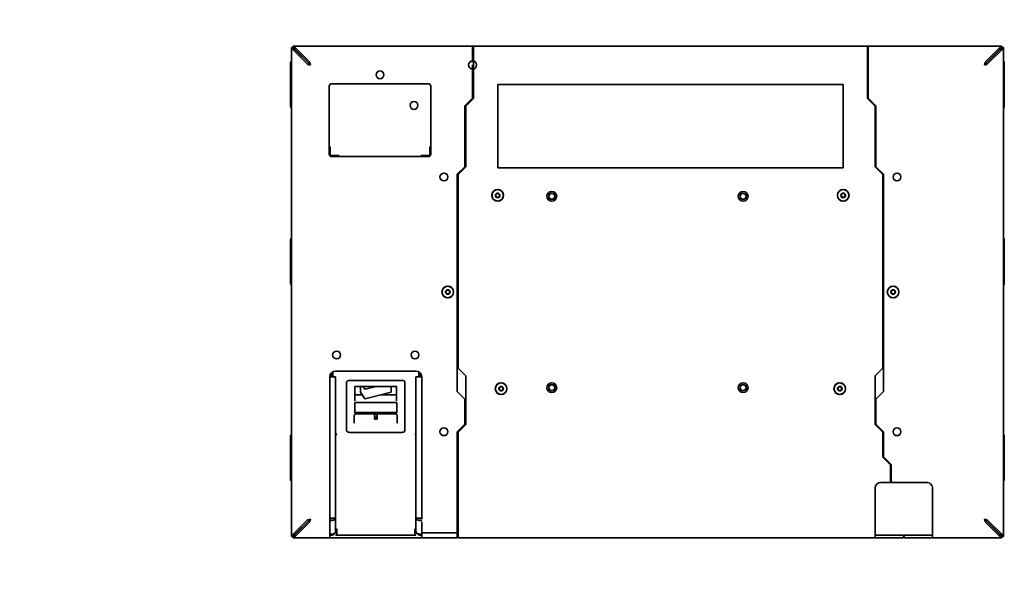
# Model space of a CAD drawing. Header units: millimetres. Extents: x 0 to 4200, y 0 to 2970.
# Tile 19 of 22: x 2952 to 3467, y 2056 to 2353. Entities that reach past the tile are written whole.
import ezdxf

# ---------------------------------------------------------------- set-up
doc = ezdxf.new("R2010")
doc.units = ezdxf.units.MM
doc.header["$LTSCALE"] = 10
doc.layers.add('Bemaßungen(ISO)', color=7, linetype='Continuous', lineweight=18)
doc.layers.add('Sichtbare Kanten(ISO)', color=7, linetype='Continuous', lineweight=35)
doc.styles.add('Aktuell-ISOGroßer Text', font='arial.ttf')
doc.dimstyles.new('X.XXXGroßer Text', dxfattribs={"dimscale": 10, "dimtxt": 3.048, "dimasz": 5, "dimexe": 3.175, "dimexo": 0.75, "dimgap": 0.762, "dimtad": 1, "dimdec": 1, "dimrnd": 1e-08, "dimzin": 12, "dimtxsty": 'Aktuell-ISOGroßer Text', "dimcen": 0.09, "dimdle": 10, "dimclrd": 256, "dimclre": 256, "dimclrt": 7, "dimadec": 0, "dimazin": 3, "dimtfac": 0.656168, "dimtdec": 1, "dimtmove": 0, "dimatfit": 3, "dimfxl": 1, "dimtolj": 1, "dimlwd": 25, "dimlwe": 25, "dimarcsym": 0})

# ---------------------------------------------------------------- blocks, each defined once
blk = doc.blocks.new('*D14')
at = {"layer": 'Bemaßungen(ISO)', "color": 250, "linetype": 'Continuous', "lineweight": 25, "true_color": 0x3f3f3f, "transparency": 16777216}
for p, q in [((2573.98, 2604.84), (2573.98, 2654.84)), ((2666.48, 2554.84), (2542.23, 2554.84)), ((2573.98, 2554.84), (2573.98, 2504.84)), ((2573.98, 2504.84), (2573.98, 2463.34)), ((2573.98, 2413.34), (2573.98, 2463.34)), ((3043.18, 2413.34), (2542.23, 2413.34)), ((2573.98, 2363.34), (2573.98, 2313.34))]:
    blk.add_line(p, q, dxfattribs=at)
at = {"layer": 'Bemaßungen(ISO)', "color": 250, "linetype": 'Continuous', "true_color": 0x3f3f3f, "transparency": 16777216}
for points in [[(2565.65, 2604.84), (2582.32, 2604.84), (2573.98, 2554.84)], [(2565.65, 2363.34), (2582.32, 2363.34), (2573.98, 2413.34)]]:
    blk.add_solid(points, dxfattribs=at)
at = {"layer": 'Defpoints', "color": 0, "linetype": 'Continuous', "transparency": 16777216}
for p in [(2673.98, 2554.84), (2573.98, 2413.34), (3050.68, 2413.34)]:
    blk.add_point(p, dxfattribs=at)
at = {"layer": 'Bemaßungen(ISO)', "color": 7, "linetype": 'Continuous', "lineweight": 25, "transparency": 16777216, "insert": (2529.73, 2433.98), "char_height": 30.48, "attachment_point": 1, "rotation": 90, "style": 'Aktuell-ISOGroßer Text'}
blk.add_mtext('\\A1;141,5', dxfattribs=at)
blk = doc.blocks.new('*D15')
at = {"layer": 'Bemaßungen(ISO)', "color": 250, "linetype": 'Continuous', "lineweight": 25, "true_color": 0x3f3f3f, "transparency": 16777216}
for p, q in [((3043.18, 2413.34), (2542.23, 2413.34)), ((2573.98, 2363.34), (2573.98, 2063.34)), ((3043.18, 2013.34), (2542.23, 2013.34))]:
    blk.add_line(p, q, dxfattribs=at)
at = {"layer": 'Bemaßungen(ISO)', "color": 250, "linetype": 'Continuous', "true_color": 0x3f3f3f, "transparency": 16777216}
for points in [[(2565.65, 2363.34), (2582.32, 2363.34), (2573.98, 2413.34)], [(2565.65, 2063.34), (2582.32, 2063.34), (2573.98, 2013.34)]]:
    blk.add_solid(points, dxfattribs=at)
at = {"layer": 'Defpoints', "color": 0, "linetype": 'Continuous', "transparency": 16777216}
for p in [(3050.68, 2413.34), (2573.98, 2013.34), (3050.68, 2013.34)]:
    blk.add_point(p, dxfattribs=at)
at = {"layer": 'Bemaßungen(ISO)', "color": 7, "linetype": 'Continuous', "lineweight": 25, "transparency": 16777216, "insert": (2535.24, 2179.11), "char_height": 30.48, "attachment_point": 1, "rotation": 90, "style": 'Aktuell-ISOGroßer Text'}
blk.add_mtext('\\A1;400', dxfattribs=at)
blk = doc.blocks.new('*D16')
at = {"layer": 'Bemaßungen(ISO)', "color": 250, "linetype": 'Continuous', "lineweight": 25, "true_color": 0x3f3f3f, "transparency": 16777216}
for p, q in [((2573.98, 2063.34), (2573.98, 2113.34)), ((3043.18, 2013.34), (2542.23, 2013.34)), ((2573.98, 2013.34), (2573.98, 1963.34)), ((2573.98, 1916.64), (2573.98, 1963.34)), ((2573.98, 1866.64), (2573.98, 1916.64)), ((2666.48, 1866.64), (2542.23, 1866.64)), ((2573.98, 1816.64), (2573.98, 1766.64))]:
    blk.add_line(p, q, dxfattribs=at)
at = {"layer": 'Bemaßungen(ISO)', "color": 250, "linetype": 'Continuous', "true_color": 0x3f3f3f, "transparency": 16777216}
for points in [[(2565.65, 2063.34), (2582.32, 2063.34), (2573.98, 2013.34)], [(2565.65, 1816.64), (2582.32, 1816.64), (2573.98, 1866.64)]]:
    blk.add_solid(points, dxfattribs=at)
at = {"layer": 'Defpoints', "color": 0, "linetype": 'Continuous', "transparency": 16777216}
for p in [(2573.98, 2013.34), (3050.68, 2013.34), (2673.98, 1866.64)]:
    blk.add_point(p, dxfattribs=at)
at = {"layer": 'Bemaßungen(ISO)', "color": 7, "linetype": 'Continuous', "lineweight": 25, "transparency": 16777216, "insert": (2529.73, 1890), "char_height": 30.48, "attachment_point": 1, "rotation": 90, "style": 'Aktuell-ISOGroßer Text'}
blk.add_mtext('\\A1;146,7', dxfattribs=at)

msp = doc.modelspace()

# ---------------------------------------------------------------- linework, layer by layer
at = {"layer": 'Sichtbare Kanten(ISO)'}
for p, q in [((3094.18, 2338.09), (3094.18, 2338.49)), ((3094.18, 2338.49), (3095.68, 2338.49)), ((3094.18, 2083.39), (3094.18, 2338.09)), ((3094.18, 2338.09), (3095.44, 2338.09)), ((3102.57, 2329.72), (3094.8, 2337.49)), ((3094.8, 2337.49), (3095.69, 2337.49)), ((3095.33, 2339.24), (3094.93, 2339.24)), ((3094.93, 2338.49), (3094.93, 2339.24)), ((3095.75, 2339.24), (3095.33, 2339.24)), ((3095.44, 2338.09), (3095.68, 2338.09)), ((3095.68, 2338.49), (3095.68, 2338.09)), ((3095.69, 2337.49), (3095.86, 2337.49)), ((3095.74, 2337.74), (3095.75, 2337.74)), ((3095.75, 2339.24), (3188.78, 2339.24)), ((3095.75, 2339.24), (3095.75, 2337.74)), ((3095.86, 2337.49), (3103.63, 2329.72)), ((3103.7, 2330.86), (3095.93, 2338.63)), ((3095.93, 2337.56), (3095.93, 2338.63)), ((3095.93, 2337.56), (3103.7, 2329.79)), ((3188.78, 2339.24), (3189.18, 2339.24)), ((3188.78, 2330.86), (3188.78, 2338.63)), ((3189.18, 2337.74), (3188.78, 2337.74)), ((3189.18, 2339.24), (3189.18, 2338.63)), ((3395.18, 2339.24), (3189.18, 2339.24)), ((3189.18, 2330.86), (3189.18, 2338.63)), ((3395.18, 2338.63), (3395.18, 2339.24)), ((3395.58, 2339.24), (3395.18, 2339.24)), ((3395.18, 2338.63), (3395.18, 2330.86)), ((3395.18, 2337.74), (3395.58, 2337.74)), ((3395.58, 2339.24), (3464.61, 2339.24)), ((3395.58, 2330.86), (3395.58, 2338.63)), ((3456.67, 2330.86), (3464.44, 2338.63)), ((3464.44, 2337.56), (3456.67, 2329.79)), ((3464.51, 2337.49), (3456.74, 2329.72)), ((3457.8, 2329.72), (3465.57, 2337.49)), ((3464.44, 2338.63), (3464.44, 2337.56)), ((3464.51, 2337.49), (3464.68, 2337.49)), ((3464.61, 2337.74), (3464.61, 2339.24)), ((3464.61, 2339.24), (3465.03, 2339.24)), ((3464.63, 2337.74), (3464.61, 2337.74)), ((3464.68, 2338.09), (3464.68, 2338.49)), ((3466.18, 2338.49), (3464.68, 2338.49)), ((3464.68, 2338.09), (3464.93, 2338.09)), ((3464.68, 2337.49), (3465.57, 2337.49)), ((3464.93, 2338.09), (3466.18, 2338.09)), ((3465.03, 2339.24), (3465.43, 2339.24)), ((3465.43, 2338.49), (3465.43, 2339.24)), ((3466.18, 2338.49), (3466.18, 2338.09)), ((3466.18, 2338.09), (3466.18, 2083.39)), ((3093.68, 2307.84), (3093.68, 2330.34)), ((3103.55, 2329.72), (3102.57, 2329.72)), ((3103.63, 2329.72), (3103.55, 2329.72)), ((3103.7, 2329.87), (3103.7, 2330.86)), ((3103.7, 2329.79), (3103.7, 2329.87)), ((3188.78, 2312.04), (3188.78, 2329.37)), ((3189.18, 2311.87), (3189.18, 2329.37)), ((3395.18, 2329.37), (3395.18, 2330.86)), ((3395.18, 2329.37), (3395.18, 2311.87)), ((3395.58, 2312.04), (3395.58, 2329.37)), ((3456.67, 2330.86), (3456.67, 2329.79)), ((3457.8, 2329.72), (3456.74, 2329.72)), ((3466.68, 2330.34), (3466.68, 2307.84)), ((3113.88, 2318.34), (3113.88, 2282.74)), ((3165.68, 2319.54), (3115.08, 2319.54)), ((3166.88, 2282.74), (3166.88, 2318.34)), ((3188.78, 2320.24), (3189.08, 2320.24)), ((3189.18, 2320.24), (3189.08, 2320.24)), ((3201.88, 2319.24), (3201.88, 2275.64)), ((3382.48, 2319.24), (3201.88, 2319.24)), ((3382.48, 2275.64), (3382.48, 2319.24)), ((3188.78, 2312.04), (3184.78, 2308.04)), ((3185.18, 2307.87), (3189.18, 2311.87)), ((3399.18, 2307.87), (3395.18, 2311.87)), ((3399.58, 2308.04), (3395.58, 2312.04)), ((3184.78, 2308.04), (3184.78, 2276.24)), ((3185.18, 2276.07), (3185.18, 2307.87)), ((3399.18, 2307.87), (3399.18, 2276.07)), ((3399.58, 2276.24), (3399.58, 2308.04)), ((3114.38, 2286.54), (3113.88, 2286.54)), ((3114.38, 2282.04), (3114.38, 2286.54)), ((3166.38, 2286.54), (3166.38, 2282.04)), ((3166.88, 2286.54), (3166.38, 2286.54)), ((3185.18, 2276.07), (3185.18, 2286.74)), ((3118.88, 2282.04), (3114.38, 2282.04)), ((3115.08, 2281.54), (3165.68, 2281.54)), ((3118.88, 2281.54), (3118.88, 2282.04)), ((3161.88, 2282.04), (3161.88, 2281.54)), ((3166.38, 2282.04), (3161.88, 2282.04)), ((3180.78, 2272.24), (3184.78, 2276.24)), ((3181.18, 2272.07), (3185.18, 2276.07)), ((3201.88, 2275.64), (3382.48, 2275.64)), ((3403.18, 2272.07), (3399.18, 2276.07)), ((3403.58, 2272.24), (3399.58, 2276.24)), ((3180.78, 2158.74), (3180.78, 2272.24)), ((3181.18, 2170.91), (3181.18, 2272.07)), ((3403.18, 2272.07), (3403.18, 2170.91)), ((3403.58, 2158.74), (3403.58, 2272.24)), ((3180.78, 2266.84), (3180.84, 2266.84)), ((3093.68, 2215.34), (3093.68, 2237.84)), ((3466.68, 2237.84), (3466.68, 2215.34)), ((3115.08, 2168.58), (3115.08, 2166.49)), ((3115.68, 2168.92), (3115.68, 2167.1)), ((3115.68, 2166.44), (3115.68, 2167.1)), ((3159.18, 2169.44), (3117.18, 2169.44)), ((3160.68, 2168.92), (3160.68, 2168.92)), ((3160.68, 2167.1), (3160.68, 2168.92)), ((3160.68, 2167.1), (3160.68, 2166.44)), ((3161.28, 2168.58), (3161.28, 2166.49)), ((3185.18, 2166.91), (3181.18, 2170.91)), ((3185.18, 2141.57), (3185.18, 2166.91)), ((3399.18, 2166.91), (3403.18, 2170.91)), ((3399.18, 2166.91), (3399.18, 2141.57)), ((3115.08, 2166.49), (3114.18, 2166.49)), ((3114.18, 2166.44), (3114.18, 2092.11)), ((3114.18, 2166.44), (3115.08, 2166.44)), ((3117.18, 2166.44), (3115.08, 2166.44)), ((3117.18, 2092.73), (3117.18, 2166.44)), ((3122.93, 2161.8), (3122.93, 2163.74)), ((3122.93, 2138.3), (3122.93, 2161.8)), ((3124.43, 2164.49), (3151.93, 2164.49)), ((3153.43, 2163.74), (3153.43, 2161.8)), ((3153.43, 2161.8), (3153.43, 2138.3)), ((3159.18, 2092.73), (3159.18, 2166.44)), ((3161.28, 2166.44), (3159.18, 2166.44)), ((3161.28, 2166.49), (3162.18, 2166.49)), ((3161.28, 2166.44), (3162.18, 2166.44)), ((3162.18, 2092.11), (3162.18, 2166.44)), ((3127.31, 2161.37), (3127.31, 2153.92)), ((3148.81, 2161.42), (3127.56, 2161.42)), ((3131.1, 2157.04), (3127.56, 2157.04)), ((3130.18, 2158.42), (3130.18, 2161.42)), ((3132.46, 2155.01), (3130.18, 2158.42)), ((3131.51, 2161.42), (3132.46, 2160.01)), ((3132.6, 2159.96), (3138.34, 2161.42)), ((3146.18, 2158.42), (3132.6, 2154.96)), ((3148.81, 2157.04), (3140.78, 2157.04)), ((3146.18, 2161.42), (3146.18, 2158.42)), ((3149.06, 2153.92), (3149.06, 2161.37)), ((3184.78, 2154.74), (3180.78, 2158.74)), ((3399.58, 2154.74), (3403.58, 2158.74)), ((3127.18, 2147.58), (3127.18, 2153.08)), ((3127.18, 2153.08), (3149.18, 2153.08)), ((3149.18, 2153.08), (3149.18, 2147.58)), ((3184.78, 2141.74), (3184.78, 2154.74)), ((3185.18, 2141.57), (3185.18, 2152.24)), ((3399.58, 2141.74), (3399.58, 2154.74)), ((3126.93, 2146.3), (3126.93, 2142.21)), ((3127.18, 2147.8), (3149.18, 2147.8)), ((3149.18, 2147.58), (3127.18, 2147.58)), ((3147.43, 2147.17), (3128.93, 2147.17)), ((3137.43, 2146.73), (3137.43, 2147.17)), ((3138.93, 2146.73), (3137.43, 2146.73)), ((3137.43, 2146.73), (3137.43, 2145.36)), ((3138.93, 2147.17), (3138.93, 2146.73)), ((3138.93, 2146.73), (3138.93, 2145.36)), ((3149.43, 2146.3), (3149.43, 2142.21)), ((3137.43, 2145.36), (3138.93, 2145.36)), ((3137.43, 2145.36), (3137.43, 2144.36)), ((3137.43, 2144.36), (3138.93, 2144.36)), ((3138.93, 2145.36), (3138.93, 2144.36)), ((3180.78, 2137.74), (3184.78, 2141.74)), ((3181.18, 2137.57), (3185.18, 2141.57)), ((3403.18, 2137.57), (3399.18, 2141.57)), ((3403.58, 2137.74), (3399.58, 2141.74)), ((3124.43, 2137.42), (3151.93, 2137.42)), ((3180.78, 2137.74), (3180.78, 2092.11)), ((3181.18, 2092.11), (3181.18, 2137.57)), ((3403.18, 2137.57), (3403.18, 2124.44)), ((3403.58, 2124.61), (3403.58, 2137.74)), ((3093.68, 2112.84), (3093.68, 2135.34)), ((3180.78, 2132.34), (3180.84, 2132.34)), ((3466.68, 2135.34), (3466.68, 2112.84)), ((3403.18, 2124.44), (3407.18, 2120.44)), ((3407.58, 2120.61), (3403.58, 2124.61)), ((3407.18, 2120.44), (3407.18, 2111.24)), ((3407.58, 2111.24), (3407.58, 2120.61)), ((3407.18, 2111.24), (3402.18, 2111.24)), ((3426.18, 2111.24), (3407.58, 2111.24)), ((3181.18, 2105.03), (3180.78, 2105.43)), ((3399.18, 2108.24), (3399.18, 2092.11)), ((3429.18, 2108.24), (3429.18, 2092.11)), ((3102.57, 2091.76), (3094.8, 2083.99)), ((3095.86, 2083.99), (3103.63, 2091.76)), ((3095.93, 2083.92), (3103.7, 2091.69)), ((3103.7, 2090.63), (3095.93, 2082.86)), ((3102.57, 2091.76), (3103.55, 2091.76)), ((3103.55, 2091.76), (3103.63, 2091.76)), ((3103.7, 2091.61), (3103.7, 2091.69)), ((3103.7, 2090.63), (3103.7, 2091.61)), ((3115.08, 2092.54), (3114.18, 2092.54)), ((3115.08, 2092.44), (3114.18, 2092.44)), ((3114.18, 2091.38), (3115.08, 2091.38)), ((3114.18, 2090.63), (3114.18, 2082.86)), ((3117.18, 2085.84), (3117.18, 2092.73)), ((3159.18, 2092.73), (3159.18, 2085.84)), ((3162.18, 2092.54), (3161.28, 2092.54)), ((3162.18, 2092.44), (3161.28, 2092.44)), ((3161.28, 2091.38), (3162.18, 2091.38)), ((3162.18, 2084.89), (3162.18, 2090.63)), ((3180.78, 2090.63), (3180.78, 2084.89)), ((3181.18, 2092.11), (3181.18, 2090.63)), ((3181.18, 2082.86), (3181.18, 2090.63)), ((3399.18, 2090.63), (3399.18, 2092.11)), ((3399.18, 2090.63), (3399.18, 2082.86)), ((3429.18, 2090.63), (3429.18, 2082.86)), ((3464.44, 2083.92), (3456.67, 2091.69)), ((3456.67, 2090.63), (3464.44, 2082.86)), ((3456.74, 2091.76), (3457.8, 2091.76)), ((3464.51, 2083.99), (3456.74, 2091.76)), ((3457.8, 2091.76), (3465.57, 2083.99)), ((3117.78, 2086.89), (3117.78, 2083.74)), ((3158.58, 2083.74), (3158.58, 2086.89)), ((3162.18, 2084.89), (3180.78, 2084.89)), ((3162.18, 2084.88), (3162.18, 2084.89)), ((3180.78, 2084.88), (3162.18, 2084.88)), ((3162.18, 2082.86), (3162.18, 2084.88)), ((3180.78, 2084.89), (3180.78, 2084.88)), ((3180.78, 2084.88), (3180.78, 2082.86)), ((3095.44, 2083.39), (3094.18, 2083.39)), ((3094.18, 2082.99), (3094.18, 2083.39)), ((3095.68, 2082.99), (3094.18, 2082.99)), ((3095.69, 2083.99), (3094.8, 2083.99)), ((3094.93, 2082.24), (3094.93, 2082.99)), ((3094.93, 2082.24), (3095.33, 2082.24)), ((3095.33, 2082.24), (3095.75, 2082.24)), ((3095.68, 2083.39), (3095.44, 2083.39)), ((3095.68, 2083.39), (3095.68, 2082.99)), ((3095.86, 2083.99), (3095.69, 2083.99)), ((3095.75, 2083.74), (3095.74, 2083.74)), ((3095.75, 2082.24), (3095.75, 2083.74)), ((3114.18, 2082.24), (3095.75, 2082.24)), ((3095.93, 2083.92), (3095.93, 2082.86)), ((3115.08, 2084.22), (3114.18, 2084.22)), ((3114.18, 2083.74), (3115.08, 2083.74)), ((3114.18, 2082.24), (3114.18, 2082.86)), ((3117.78, 2083.74), (3117.18, 2083.74)), ((3117.18, 2082.24), (3159.18, 2082.24)), ((3117.78, 2083.74), (3158.58, 2083.74)), ((3159.18, 2083.74), (3158.58, 2083.74)), ((3162.18, 2084.22), (3161.28, 2084.22)), ((3161.28, 2083.74), (3162.18, 2083.74)), ((3180.78, 2082.24), (3162.18, 2082.24)), ((3399.18, 2082.24), (3181.18, 2082.24)), ((3399.18, 2083.74), (3402.18, 2083.74)), ((3413.98, 2083.74), (3402.18, 2083.74)), ((3402.18, 2082.24), (3413.98, 2082.24)), ((3413.98, 2083.74), (3413.98, 2082.24)), ((3426.18, 2083.74), (3414.38, 2083.74)), ((3414.38, 2082.24), (3414.38, 2083.74)), ((3414.38, 2082.24), (3426.18, 2082.24)), ((3464.61, 2082.24), (3429.18, 2082.24)), ((3464.44, 2083.92), (3464.44, 2082.86)), ((3464.68, 2083.99), (3464.51, 2083.99)), ((3464.61, 2083.74), (3464.63, 2083.74)), ((3464.61, 2083.74), (3464.61, 2082.24)), ((3465.03, 2082.24), (3464.61, 2082.24)), ((3465.57, 2083.99), (3464.68, 2083.99)), ((3464.93, 2083.39), (3464.68, 2083.39)), ((3464.68, 2082.99), (3464.68, 2083.39)), ((3464.68, 2082.99), (3466.18, 2082.99)), ((3466.18, 2083.39), (3464.93, 2083.39)), ((3465.43, 2082.24), (3465.03, 2082.24)), ((3465.43, 2082.24), (3465.43, 2082.99)), ((3466.18, 2083.39), (3466.18, 2082.99))]:
    msp.add_line(p, q, dxfattribs=at)
for centre, radius in [((3188.78, 2329.37), 2.1), ((3140.38, 2324.24), 2.05), ((3158.13, 2308.24), 2.05), ((3173.78, 2270.84), 2.05), ((3410.58, 2270.84), 2.05), ((3201.88, 2261.24), 3.05), ((3201.88, 2261.24), 3), ((3201.88, 2261.24), 1.21), ((3201.88, 2261.24), 0.99), ((3230.18, 2260.74), 2.55), ((3230.18, 2260.74), 1.62), ((3230.18, 2260.74), 1.54), ((3330.18, 2260.74), 2.55), ((3330.18, 2260.74), 1.62), ((3330.18, 2260.74), 1.54), ((3382.48, 2261.24), 3.05), ((3382.48, 2261.24), 3), ((3382.48, 2261.24), 1.21), ((3382.48, 2261.24), 0.99), ((3175.78, 2210.74), 3.05), ((3175.78, 2210.74), 3), ((3408.58, 2210.74), 3.05), ((3408.58, 2210.74), 3), ((3175.78, 2210.74), 1.21), ((3175.78, 2210.74), 0.99), ((3408.58, 2210.74), 1.21), ((3408.58, 2210.74), 0.99), ((3117.68, 2177.84), 2.05), ((3158.68, 2177.84), 2.05), ((3203.68, 2160.24), 3.05), ((3203.68, 2160.24), 3), ((3203.68, 2160.24), 1.21), ((3230.18, 2160.74), 2.55), ((3230.18, 2160.74), 1.62), ((3230.18, 2160.74), 1.54), ((3330.18, 2160.74), 2.55), ((3330.18, 2160.74), 1.62), ((3330.18, 2160.74), 1.54), ((3380.68, 2160.24), 3.05), ((3380.68, 2160.24), 3), ((3380.68, 2160.24), 1.21), ((3203.68, 2160.24), 0.99), ((3380.68, 2160.24), 0.99), ((3173.78, 2137.74), 2.05), ((3410.58, 2137.74), 2.05)]:
    msp.add_circle(centre, radius, dxfattribs=at)
for centre, radius, start, end in [((3094.93, 2330.34), 1.25, 126.8697, 180), ((3465.43, 2330.34), 1.25, 0, 53.1301), ((3115.08, 2318.34), 1.2, 90, 180), ((3165.68, 2318.34), 1.2, 360, 90), ((3094.93, 2307.84), 1.25, 180, 233.1303), ((3465.43, 2307.84), 1.25, 306.8699, 0), ((3183.68, 2286.74), 1.5, 360, 42.8331), ((3115.08, 2282.74), 1.2, 180, 270), ((3165.68, 2282.74), 1.2, 270, 360), ((3183.28, 2274.34), 1.5, 40.5115, 55.8687), ((3180.69, 2266.24), 1, 60.5146, 84.7105), ((3180.84, 2265.84), 1, 69.7401, 90), ((3094.93, 2237.84), 1.25, 126.8697, 180), ((3465.43, 2237.84), 1.25, 0, 53.1302), ((3094.93, 2215.34), 1.25, 180, 233.1302), ((3465.43, 2215.34), 1.25, 306.8698, 0), ((3117.18, 2166.44), 3, 90, 180), ((3115.38, 2168.92), 0.3, 0, 21.1935), ((3159.18, 2166.44), 3, 360, 90), ((3160.98, 2168.92), 0.3, 158.8064, 180.0354), ((3160.98, 2168.92), 0.3, 178.4431, 180.0342), ((3183.68, 2152.24), 1.5, 360, 42.8331), ((3183.28, 2139.84), 1.5, 40.5115, 55.8689), ((3094.93, 2135.34), 1.25, 126.8699, 180), ((3465.43, 2135.34), 1.25, 0, 53.1303), ((3180.69, 2131.74), 1, 60.5146, 84.7105), ((3180.84, 2131.34), 1, 69.7401, 90), ((3094.93, 2112.84), 1.25, 180, 233.1301), ((3402.18, 2108.24), 3, 90, 180), ((3426.18, 2108.24), 3, 360, 90.0004), ((3465.43, 2112.84), 1.25, 306.8697, 0), ((3162.18, 2092.11), 2.1, 270, 270), ((3117.18, 2083.74), 3, 180, 180), ((3159.18, 2083.74), 3, 0, 0)]:
    msp.add_arc(centre, radius, start, end, dxfattribs=at)
for centre, major_axis, ratio, start_param, end_param in [((3096.28, 2338.09), (-2.1, 0), 0.401653, 6.28318, 7.068537), ((3096.28, 2338.09), (0, -0.844), 0.711348, 4.712469, 5.497823), ((3095.75, 2337.14), (0, -2.1), 0.118351, 2.356262, 3.141591), ((3095.75, 2337.14), (0, 0.6), 0.414229, 5.497867, 6.283196), ((3188.78, 2337.14), (0, 2.1), 0.00001, 0.028095, 0.806229), ((3395.58, 2337.14), (0, 2.1), 0.00001, 5.515573, 6.306663), ((3464.61, 2337.14), (0, -2.1), 0.118352, 3.141594, 3.926923), ((3464.61, 2337.14), (0, 0.6), 0.414234, 6.283175, 7.068503), ((3464.08, 2338.09), (0, -0.844), 0.711363, 0.785337, 1.570668), ((3464.08, 2338.09), (-2.1, 0), 0.401653, 2.35624, 3.141598), ((3104.05, 2329.72), (-2.1, 0.36), 0.163601, 0.813715, 1.599054), ((3104.05, 2329.72), (-0.573, 0.443), 0.404756, 1.08892, 1.874249), ((3103.7, 2329.37), (0.36, -2.1), 0.1636, 1.542539, 2.327878), ((3103.7, 2329.37), (-0.443, 0.573), 0.404756, 4.40894, 5.194269), ((3189.18, 2329.37), (0, -2.1), 0.00001, 3.926939, 4.712351), ((3395.58, 2329.37), (0, 2.1), 0.00001, 4.712389, 5.497435), ((3456.31, 2329.37), (-0.5, -2.1), 0.00001, 1.569961, 2.354858), ((3456.31, 2329.37), (-0.6, -0.5), 0.000011, 1.570937, 2.356172), ((3456.31, 2329.37), (-0.5, -0.6), 0.00001, 1.613803, 2.42283), ((3124.43, 2163.74), (-1.5, 0), 0.5, 4.712389, 6.283185), ((3151.93, 2163.74), (1.5, 0), 0.5, 0, 1.570796), ((3127.56, 2157.17), (-0.25, 0), 0.5, 0, 1.570796), ((3132.57, 2160.06), (0.126, 0), 0.866025, 3.665191, 4.99844), ((3148.81, 2157.17), (0.25, 0), 0.5, 4.712389, 6.283185), ((3132.57, 2155.06), (0.126, 0), 0.866025, 3.665191, 4.99844), ((3117.23, 2137.67), (1.55, 0), 0.5, 4.680125, 4.712389), ((3117.78, 2136.37), (-0.58, 0.538), 0.287988, 0.260992, 1.831746), ((3117.78, 2136.37), (-0.528, 0.583), 0.266785, 0.28684, 1.857616), ((3158.58, 2136.37), (-0.528, -0.583), 0.266785, 1.283983, 2.85475), ((3158.58, 2136.37), (-0.58, -0.538), 0.287989, 1.309853, 2.8806), ((3159.13, 2137.67), (1.55, 0), 0.5, 4.712389, 4.744653), ((3104.05, 2091.76), (-2.1, -0.36), 0.1636, 4.684132, 5.46947), ((3104.05, 2091.76), (-0.573, -0.443), 0.404801, 4.409021, 5.194237), ((3103.7, 2092.11), (-0.36, -2.1), 0.163599, 0.813714, 1.599052), ((3103.7, 2092.11), (0.443, 0.573), 0.404755, 4.230504, 5.015828), ((3114.18, 2092.11), (0, -2.1), 0.00001, 4.712389, 5.403009), ((3180.78, 2092.11), (0, -2.1), 0.00001, 0.794504, 1.570796), ((3429.18, 2092.11), (0, 2.1), 0.00001, 3.926991, 4.712389), ((3456.31, 2092.11), (-2.1, 0.5), 0.00001, 3.937177, 4.71916), ((3456.31, 2092.11), (-0.5, 0.6), 0.00001, 3.92815, 4.713086), ((3456.31, 2092.11), (-0.5, 2.1), 0.00001, 3.9268, 4.712202), ((3456.31, 2092.11), (-0.6, 0.5), 0.00001, 3.925708, 4.711467), ((3117.78, 2087.19), (-0.6, 0), 0.5, 0, 1.570796), ((3117.78, 2087.19), (2.1, 0), 0.5, 4.422631, 4.712389), ((3158.58, 2087.19), (0.6, 0), 0.5, 4.712389, 6.283185), ((3158.58, 2087.19), (2.1, 0), 0.5, 4.712389, 5.002147), ((3096.28, 2083.39), (0, -0.844), 0.711429, 3.926923, 4.712173), ((3095.75, 2084.34), (0, 0.6), 0.414229, 3.141582, 3.926911), ((3095.75, 2084.34), (0, -2.1), 0.118351, 0.000002, 0.78533), ((3117.18, 2082.24), (-3, 0), 0.00001, 4.712389, 6.496548), ((3159.18, 2082.24), (3, 0), 0.00001, 0.381879, 1.77705), ((3162.18, 2084.34), (0, -2.1), 0.00001, 5.498537, 6.284184), ((3180.78, 2084.34), (0, -2.1), 0.00001, 5.498003, 6.283509), ((3181.18, 2084.34), (0, -2.1), 0.00001, 5.442955, 6.207856), ((3399.18, 2084.34), (0, -2.1), 0.00001, 5.497079, 6.282118), ((3402.18, 2082.24), (-3, 0), 0.00001, 0.242624, 1.570796), ((3426.18, 2082.24), (3, 0), 0.00001, 0.112635, 1.627472), ((3426.18, 2083.74), (3, 0), 0.00001, 0.07942, 1.570796), ((3429.18, 2084.34), (0, -2.1), 0.00001, 0.000004, 0.785401), ((3464.61, 2084.34), (0, 0.6), 0.414231, 2.356275, 3.141603), ((3464.61, 2084.34), (0, -2.1), 0.118351, 5.497855, 6.283184), ((3464.08, 2083.39), (0, -0.844), 0.71148, 1.571163, 2.356335)]:
    msp.add_ellipse(centre, major_axis=major_axis, ratio=ratio, start_param=start_param, end_param=end_param, dxfattribs=at)
for points, knots in [([(3456.31, 2329.37), (3456.45, 2329.4), (3456.59, 2329.44), (3456.86, 2329.5), (3456.99, 2329.53), (3457.37, 2329.62), (3457.6, 2329.68), (3457.8, 2329.72)], [0, 0, 0, 0, 0.0423987, 0.0423987, 0.0847156, 0.0847156, 0.1690431, 0.1690431, 0.1690431, 0.1690431]), ([(3127.56, 2161.42), (3127.53, 2161.42), (3127.49, 2161.42), (3127.44, 2161.41), (3127.41, 2161.41), (3127.36, 2161.39), (3127.34, 2161.39), (3127.31, 2161.37), (3127.3, 2161.37), (3127.29, 2161.36), (3127.29, 2161.36), (3127.29, 2161.36)], [4.712389, 4.712389, 4.712389, 4.712389, 4.966699, 4.966699, 5.214965, 5.214965, 5.445289, 5.445289, 5.649446, 5.649446, 5.824808, 5.824808, 5.824808, 5.824808]), ([(3149.08, 2161.36), (3149.08, 2161.36), (3149.08, 2161.36), (3149.08, 2161.36), (3149.07, 2161.36), (3149.06, 2161.37), (3149.05, 2161.38), (3149.02, 2161.39), (3149, 2161.39), (3148.96, 2161.41), (3148.93, 2161.41), (3148.87, 2161.42), (3148.84, 2161.42), (3148.81, 2161.42), (3148.81, 2161.42), (3148.81, 2161.42)], [3.59997, 3.59997, 3.59997, 3.59997, 3.65258, 3.65258, 3.826922, 3.826922, 4.012786, 4.012786, 4.221081, 4.221081, 4.452478, 4.452478, 4.700472, 4.700472, 4.712389, 4.712389, 4.712389, 4.712389]), ([(3128.93, 2147.17), (3128.72, 2147.17), (3128.5, 2147.15), (3128.09, 2147.09), (3127.9, 2147.04), (3127.56, 2146.92), (3127.41, 2146.85), (3127.18, 2146.7), (3127.09, 2146.62), (3126.97, 2146.47), (3126.94, 2146.4), (3126.93, 2146.32), (3126.93, 2146.31), (3126.93, 2146.3)], [4.712389, 4.712389, 4.712389, 4.712389, 5.018777, 5.018777, 5.323335, 5.323335, 5.622172, 5.622172, 5.913515, 5.913515, 6.219605, 6.219605, 6.283185, 6.283185, 6.283185, 6.283185]), ([(3149.43, 2146.3), (3149.43, 2146.36), (3149.41, 2146.43), (3149.31, 2146.59), (3149.23, 2146.67), (3149, 2146.83), (3148.87, 2146.9), (3148.55, 2147.02), (3148.36, 2147.07), (3147.97, 2147.14), (3147.75, 2147.16), (3147.5, 2147.17), (3147.47, 2147.17), (3147.43, 2147.17)], [3.141593, 3.141593, 3.141593, 3.141593, 3.455752, 3.455752, 3.769911, 3.769911, 4.060843, 4.060843, 4.358635, 4.358635, 4.662569, 4.662569, 4.712389, 4.712389, 4.712389, 4.712389]), ([(3124.43, 2137.42), (3124.29, 2137.42), (3124.15, 2137.43), (3123.87, 2137.48), (3123.74, 2137.51), (3123.49, 2137.6), (3123.38, 2137.66), (3123.18, 2137.79), (3123.1, 2137.87), (3122.98, 2138.05), (3122.94, 2138.15), (3122.93, 2138.27), (3122.93, 2138.28), (3122.93, 2138.3)], [4.712389, 4.712389, 4.712389, 4.712389, 5.026548, 5.026548, 5.340708, 5.340708, 5.654867, 5.654867, 5.969026, 5.969026, 6.249097, 6.249097, 6.283185, 6.283185, 6.283185, 6.283185]), ([(3153.43, 2138.3), (3153.43, 2138.21), (3153.41, 2138.13), (3153.34, 2137.97), (3153.29, 2137.9), (3153.14, 2137.75), (3153.04, 2137.68), (3152.81, 2137.57), (3152.69, 2137.53), (3152.43, 2137.46), (3152.29, 2137.44), (3152.07, 2137.42), (3152, 2137.42), (3151.93, 2137.42)], [3.141593, 3.141593, 3.141593, 3.141593, 3.363637, 3.363637, 3.616806, 3.616806, 3.930966, 3.930966, 4.245125, 4.245125, 4.559284, 4.559284, 4.712389, 4.712389, 4.712389, 4.712389]), ([(3115.08, 2091.38), (3115.19, 2091.38), (3115.3, 2091.39), (3115.52, 2091.41), (3115.63, 2091.43), (3115.84, 2091.47), (3115.94, 2091.5), (3116.14, 2091.56), (3116.23, 2091.6), (3116.41, 2091.68), (3116.49, 2091.73), (3116.65, 2091.83), (3116.72, 2091.88), (3116.85, 2092), (3116.91, 2092.06), (3117, 2092.18), (3117.05, 2092.25), (3117.11, 2092.38), (3117.14, 2092.45), (3117.17, 2092.59), (3117.18, 2092.66), (3117.18, 2092.73)], [0, 0, 0, 0, 0.1, 0.1, 0.2, 0.2, 0.3, 0.3, 0.4, 0.4, 0.5, 0.5, 0.6, 0.6, 0.7, 0.7, 0.8, 0.8, 0.9, 0.9, 1, 1, 1, 1]), ([(3117.18, 2092.73), (3117.18, 2092.72), (3117.17, 2092.71), (3117.14, 2092.69), (3117.11, 2092.68), (3117.05, 2092.66), (3117, 2092.65), (3116.91, 2092.63), (3116.85, 2092.63), (3116.72, 2092.61), (3116.65, 2092.6), (3116.49, 2092.59), (3116.41, 2092.58), (3116.23, 2092.57), (3116.14, 2092.56), (3115.94, 2092.55), (3115.84, 2092.55), (3115.63, 2092.54), (3115.52, 2092.54), (3115.3, 2092.54), (3115.19, 2092.54), (3115.08, 2092.54)], [0.0000001, 0.0000001, 0.0000001, 0.0000001, 0.1, 0.1, 0.2, 0.2, 0.3, 0.3, 0.4, 0.4, 0.5, 0.5, 0.6, 0.6, 0.7, 0.7, 0.8, 0.8, 0.9, 0.9, 1, 1, 1, 1]), ([(3115.54, 2092.54), (3115.53, 2092.54), (3115.52, 2092.53), (3115.45, 2092.5), (3115.39, 2092.48), (3115.28, 2092.46), (3115.24, 2092.45), (3115.16, 2092.45), (3115.12, 2092.44), (3115.08, 2092.44)], [-0.05187261, -0.05187261, -0.05187261, -0.05187261, -0.04773507, -0.04773507, -0.02380769, -0.02380769, -0.01187945, -0.01187945, 0, 0, 0, 0]), ([(3159.18, 2092.73), (3159.18, 2092.66), (3159.19, 2092.59), (3159.23, 2092.45), (3159.25, 2092.38), (3159.32, 2092.25), (3159.36, 2092.18), (3159.46, 2092.06), (3159.52, 2092), (3159.65, 2091.88), (3159.72, 2091.83), (3159.87, 2091.73), (3159.96, 2091.68), (3160.14, 2091.6), (3160.23, 2091.56), (3160.43, 2091.5), (3160.53, 2091.47), (3160.74, 2091.43), (3160.85, 2091.41), (3161.06, 2091.39), (3161.17, 2091.38), (3161.28, 2091.38)], [0.0000003, 0.0000003, 0.0000003, 0.0000003, 0.1, 0.1, 0.2, 0.2, 0.3, 0.3, 0.4, 0.4, 0.5, 0.5, 0.6, 0.6, 0.7, 0.7, 0.8, 0.8, 0.9, 0.9, 1, 1, 1, 1]), ([(3161.28, 2092.54), (3161.17, 2092.54), (3161.06, 2092.54), (3160.95, 2092.54), (3160.85, 2092.54), (3160.74, 2092.54), (3160.63, 2092.55), (3160.58, 2092.55), (3160.53, 2092.55), (3160.48, 2092.55), (3160.43, 2092.56), (3160.38, 2092.56), (3160.33, 2092.56), (3160.23, 2092.56), (3160.14, 2092.57), (3160.05, 2092.58), (3159.96, 2092.58), (3159.88, 2092.59), (3159.8, 2092.6), (3159.72, 2092.6), (3159.65, 2092.61), (3159.58, 2092.62), (3159.52, 2092.63), (3159.46, 2092.64), (3159.41, 2092.64), (3159.39, 2092.65), (3159.36, 2092.65), (3159.34, 2092.66), (3159.32, 2092.66), (3159.3, 2092.67), (3159.29, 2092.67), (3159.25, 2092.68), (3159.23, 2092.69), (3159.21, 2092.7), (3159.19, 2092.71), (3159.18, 2092.72), (3159.18, 2092.73)], [0, 0, 0, 0, 0.1, 0.1, 0.1, 0.2, 0.2, 0.2, 0.2495356, 0.2495356, 0.2495356, 0.3, 0.3, 0.3, 0.4, 0.4, 0.4, 0.4993564, 0.4993564, 0.4993564, 0.6, 0.6, 0.6, 0.7, 0.7, 0.7, 0.7495399, 0.7495399, 0.7495399, 0.8, 0.8, 0.8, 0.9, 0.9, 0.9, 0.9999999, 0.9999999, 0.9999999, 0.9999999]), ([(3161.28, 2092.44), (3161.24, 2092.44), (3161.2, 2092.45), (3161.13, 2092.45), (3161.09, 2092.46), (3160.98, 2092.48), (3160.91, 2092.5), (3160.85, 2092.53), (3160.84, 2092.54), (3160.83, 2092.54)], [-0.0967955, -0.0967955, -0.0967955, -0.0967955, -0.08490828, -0.08490828, -0.07297225, -0.07297225, -0.04902924, -0.04902924, -0.04486187, -0.04486187, -0.04486187, -0.04486187]), ([(3456.67, 2091.69), (3456.67, 2091.59), (3456.67, 2091.19), (3456.67, 2090.99), (3456.67, 2090.77), (3456.67, 2090.63)], [0, 0, 0, 0, 0.039897, 0.039897, 0.2234799, 0.2234799, 0.2234799, 0.2234799]), ([(3115.08, 2083.74), (3115.19, 2083.74), (3115.3, 2083.75), (3115.52, 2083.78), (3115.63, 2083.81), (3115.84, 2083.88), (3115.94, 2083.92), (3116.14, 2084.02), (3116.23, 2084.08), (3116.41, 2084.21), (3116.49, 2084.28), (3116.65, 2084.43), (3116.72, 2084.52), (3116.85, 2084.7), (3116.91, 2084.79), (3117, 2084.99), (3117.05, 2085.09), (3117.11, 2085.3), (3117.14, 2085.4), (3117.17, 2085.62), (3117.18, 2085.73), (3117.18, 2085.84)], [0, 0, 0, 0, 0.1, 0.1, 0.2, 0.2, 0.3, 0.3, 0.4, 0.4, 0.5, 0.5, 0.6, 0.6, 0.7, 0.7, 0.8, 0.8, 0.9, 0.9, 1, 1, 1, 1]), ([(3117.18, 2085.84), (3117.18, 2085.67), (3117.15, 2085.5), (3117.08, 2085.34), (3117.06, 2085.3), (3117.04, 2085.26), (3117.02, 2085.22), (3117, 2085.18), (3116.98, 2085.14), (3116.96, 2085.11), (3116.91, 2085.03), (3116.85, 2084.96), (3116.78, 2084.89), (3116.72, 2084.82), (3116.65, 2084.76), (3116.57, 2084.7), (3116.49, 2084.64), (3116.41, 2084.58), (3116.32, 2084.53), (3116.23, 2084.48), (3116.14, 2084.44), (3116.04, 2084.4), (3115.99, 2084.38), (3115.94, 2084.36), (3115.89, 2084.34), (3115.84, 2084.33), (3115.79, 2084.31), (3115.73, 2084.3), (3115.63, 2084.27), (3115.52, 2084.25), (3115.41, 2084.24), (3115.3, 2084.22), (3115.19, 2084.22), (3115.08, 2084.22)], [0.0000001, 0.0000001, 0.0000001, 0.0000001, 0.2, 0.2, 0.2, 0.2504601, 0.2504601, 0.2504601, 0.3, 0.3, 0.3, 0.4, 0.4, 0.4, 0.5, 0.5, 0.5, 0.6, 0.6, 0.6, 0.7, 0.7, 0.7, 0.7504644, 0.7504644, 0.7504644, 0.8, 0.8, 0.8, 0.9, 0.9, 0.9, 1, 1, 1, 1]), ([(3161.28, 2084.22), (3161.17, 2084.22), (3161.06, 2084.22), (3160.95, 2084.24), (3160.85, 2084.25), (3160.74, 2084.27), (3160.63, 2084.3), (3160.58, 2084.31), (3160.53, 2084.33), (3160.48, 2084.34), (3160.43, 2084.36), (3160.38, 2084.38), (3160.33, 2084.4), (3160.23, 2084.44), (3160.14, 2084.48), (3160.05, 2084.53), (3159.96, 2084.58), (3159.88, 2084.63), (3159.8, 2084.69), (3159.72, 2084.75), (3159.65, 2084.82), (3159.58, 2084.89), (3159.52, 2084.96), (3159.46, 2085.03), (3159.41, 2085.11), (3159.39, 2085.14), (3159.36, 2085.18), (3159.34, 2085.22), (3159.32, 2085.26), (3159.3, 2085.3), (3159.29, 2085.34), (3159.22, 2085.5), (3159.18, 2085.67), (3159.18, 2085.84)], [0, 0, 0, 0, 0.1, 0.1, 0.1, 0.2, 0.2, 0.2, 0.249536, 0.249536, 0.249536, 0.3, 0.3, 0.3, 0.4, 0.4, 0.4, 0.499356, 0.499356, 0.499356, 0.6, 0.6, 0.6, 0.7, 0.7, 0.7, 0.74954, 0.74954, 0.74954, 0.8, 0.8, 0.8, 1, 1, 1, 1]), ([(3159.18, 2085.84), (3159.18, 2085.73), (3159.19, 2085.62), (3159.23, 2085.4), (3159.25, 2085.3), (3159.32, 2085.09), (3159.36, 2084.99), (3159.46, 2084.79), (3159.52, 2084.7), (3159.65, 2084.52), (3159.72, 2084.43), (3159.87, 2084.28), (3159.96, 2084.21), (3160.14, 2084.08), (3160.23, 2084.02), (3160.43, 2083.92), (3160.53, 2083.88), (3160.74, 2083.81), (3160.85, 2083.78), (3161.06, 2083.75), (3161.17, 2083.74), (3161.28, 2083.74)], [0.0000002, 0.0000002, 0.0000002, 0.0000002, 0.1, 0.1, 0.2, 0.2, 0.3, 0.3, 0.4, 0.4, 0.5, 0.5, 0.6, 0.6, 0.7, 0.7, 0.8, 0.8, 0.9, 0.9, 1, 1, 1, 1]), ([(3094.8, 2083.99), (3094.6, 2083.91), (3094.45, 2083.81), (3094.24, 2083.61), (3094.18, 2083.5), (3094.18, 2083.39)], [0, 0, 0, 0, 0.087072, 0.087072, 0.1756538, 0.1756538, 0.1756538, 0.1756538]), ([(3466.18, 2083.39), (3466.18, 2083.45), (3466.17, 2083.5), (3466.12, 2083.61), (3466.08, 2083.66), (3465.92, 2083.81), (3465.77, 2083.91), (3465.57, 2083.99)], [0, 0, 0, 0, 0.0444131, 0.0444131, 0.0886024, 0.0886024, 0.1757839, 0.1757839, 0.1757839, 0.1757839])]:
    msp.add_open_spline(points, degree=3, knots=knots, dxfattribs=at)
for points in [[(3200.88, 2261.82), (3201.38, 2262.11), (3201.89, 2262.39)], [(3200.88, 2260.66), (3200.88, 2261.24), (3200.88, 2261.82)], [(3201.88, 2260.09), (3201.38, 2260.38), (3200.88, 2260.66)], [(3202.88, 2260.66), (3202.38, 2260.37), (3201.88, 2260.09)], [(3201.89, 2262.39), (3202.38, 2262.11), (3202.88, 2261.82)], [(3202.88, 2261.82), (3202.88, 2261.24), (3202.88, 2260.66)], [(3381.48, 2261.82), (3381.98, 2262.11), (3382.49, 2262.39)], [(3381.48, 2260.66), (3381.48, 2261.24), (3381.48, 2261.82)], [(3382.48, 2260.09), (3381.98, 2260.38), (3381.48, 2260.66)], [(3383.48, 2260.66), (3382.98, 2260.37), (3382.48, 2260.09)], [(3382.49, 2262.39), (3382.98, 2262.11), (3383.48, 2261.82)], [(3383.48, 2261.82), (3383.48, 2261.24), (3383.48, 2260.66)], [(3174.63, 2210.74), (3174.92, 2211.24), (3175.21, 2211.74)], [(3175.2, 2209.74), (3174.92, 2210.24), (3174.63, 2210.74)], [(3176.36, 2209.74), (3175.78, 2209.74), (3175.2, 2209.74)], [(3175.21, 2211.74), (3175.78, 2211.74), (3176.36, 2211.74)], [(3176.36, 2211.74), (3176.65, 2211.24), (3176.94, 2210.74)], [(3176.94, 2210.74), (3176.65, 2210.24), (3176.36, 2209.74)], [(3407.43, 2210.74), (3407.72, 2211.24), (3408.01, 2211.74)], [(3408, 2209.74), (3407.72, 2210.24), (3407.43, 2210.74)], [(3409.16, 2209.74), (3408.58, 2209.74), (3408, 2209.74)], [(3408.01, 2211.74), (3408.59, 2211.74), (3409.16, 2211.74)], [(3409.16, 2211.74), (3409.45, 2211.24), (3409.74, 2210.74)], [(3409.74, 2210.74), (3409.45, 2210.24), (3409.16, 2209.74)], [(3202.68, 2160.82), (3203.18, 2161.11), (3203.69, 2161.39)], [(3202.68, 2159.66), (3202.68, 2160.24), (3202.68, 2160.82)], [(3203.68, 2159.09), (3203.18, 2159.38), (3202.68, 2159.66)], [(3204.68, 2159.66), (3204.18, 2159.37), (3203.68, 2159.09)], [(3203.69, 2161.39), (3204.18, 2161.11), (3204.68, 2160.82)], [(3204.68, 2160.82), (3204.68, 2160.24), (3204.68, 2159.66)], [(3379.68, 2160.82), (3380.18, 2161.11), (3380.69, 2161.39)], [(3379.68, 2159.66), (3379.68, 2160.24), (3379.68, 2160.82)], [(3380.68, 2159.09), (3380.18, 2159.38), (3379.68, 2159.66)], [(3381.68, 2159.66), (3381.18, 2159.37), (3380.68, 2159.09)], [(3380.69, 2161.39), (3381.18, 2161.11), (3381.68, 2160.82)], [(3381.68, 2160.82), (3381.68, 2160.24), (3381.68, 2159.66)]]:
    msp.add_rational_spline(points, [1.02679491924, 1.18564064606, 1.02679491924], degree=2, dxfattribs=at)
for points in [[(3117.51, 2136.37), (3117.51, 2136.35), (3117.52, 2136.33), (3117.52, 2136.31)], [(3158.84, 2136.31), (3158.85, 2136.33), (3158.85, 2136.35), (3158.86, 2136.37)]]:
    msp.add_open_spline(points, degree=3, dxfattribs=at)

# ---------------------------------------------------------------- dimensions: what is measured, and where the dimension line sits
at = {"layer": 'Bemaßungen(ISO)', "color": 250, "linetype": 'Continuous', "lineweight": 25, "true_color": 0x3f3f3f}
for base, p1, p2, angle, override, picture, middle in [((2573.98, 2413.34), (2673.98, 2554.84), (3050.68, 2413.34), 90, {"dimdec": 1, "dimtp": 0, "dimtm": 0, "dimtdec": 1, "dimtofl": 0}, '*D14', (2573.98, 2484.09)), ((2573.98, 2013.34), (3050.68, 2413.34), (3050.68, 2013.34), 90, {"dimdec": 1, "dimtp": 0, "dimtm": 0, "dimtdec": 1, "dimtofl": 0, "dimatfit": 1}, '*D15', (2573.98, 2213.34)), ((2573.98, 2013.34), (2673.98, 1866.64), (3050.68, 2013.34), 270, {"dimdec": 1, "dimtp": 0, "dimtm": 0, "dimtdec": 1, "dimtofl": 0}, '*D16', (2573.98, 1939.99))]:
    dim = msp.add_linear_dim(base=base, p1=p1, p2=p2, angle=angle, dimstyle='X.XXXGroßer Text', override=override, dxfattribs=at)
    dim.commit()
    dim.dimension.update_dxf_attribs({"geometry": picture, "text_midpoint": middle, "dimtype": 160})

doc.saveas('drawing.dxf')
